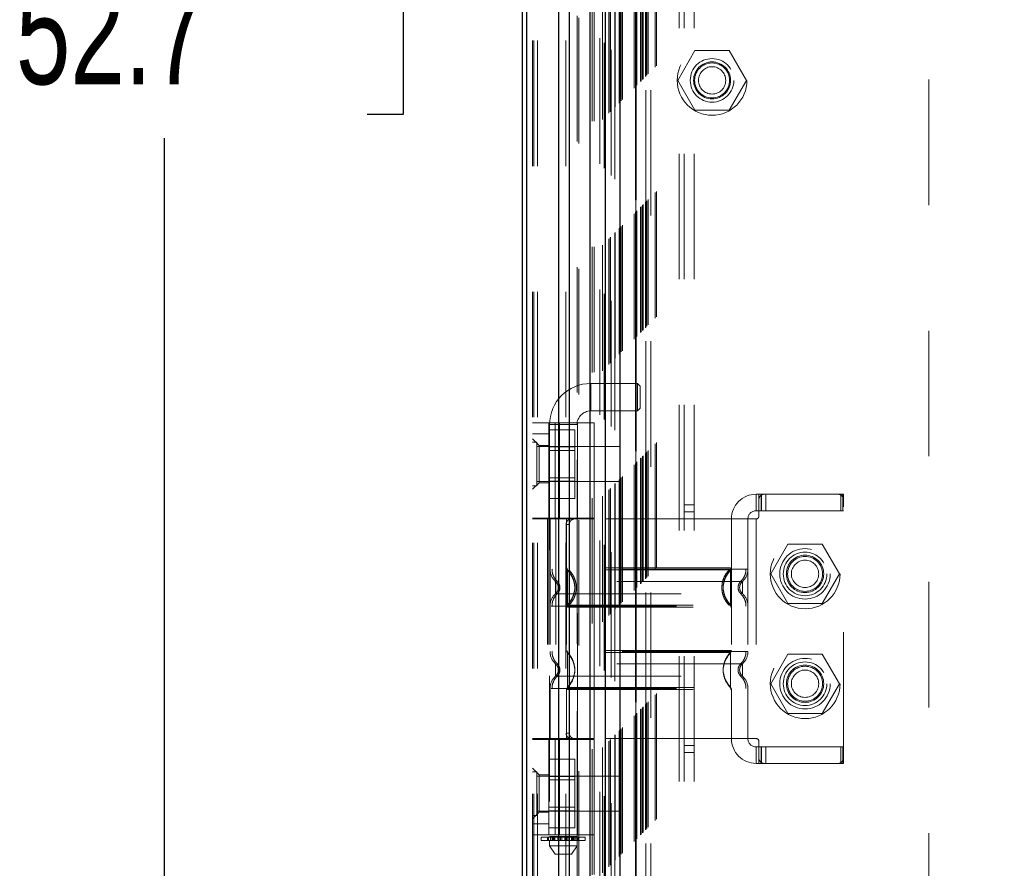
# Model space of a CAD drawing. Header units: inches. Extents: x 0.2 to 10.8, y 0.2 to 8.2.
# Tile 35 of 68: x 2.878 to 3.662, y 3.455 to 4.131. Entities that reach past the tile are written whole.
import ezdxf

# ---------------------------------------------------------------- set-up
doc = ezdxf.new("R2010")
doc.units = ezdxf.units.IN
doc.header["$MEASUREMENT"] = 0
doc.linetypes.add('HIDDEN', pattern=[0.075, 0.05, -0.025])
doc.layers.add('DIMENSIONS', color=140, linetype='Continuous')
doc.styles.add('SLDTEXTSTYLE0', font='TXT', dxfattribs={"width": 0.7})
doc.dimstyles.new('SLDDIMSTYLE0', dxfattribs={"dimtxt": 0.084961, "dimasz": 0.13, "dimexe": 0, "dimexo": 0.0625, "dimgap": 0.02124, "dimtad": 0, "dimtih": 1, "dimtoh": 1, "dimlfac": 9, "dimrnd": 1e-09, "dimzin": 12, "dimdsep": 46, "dimtxsty": 'SLDTEXTSTYLE0', "dimsah": 1, "dimcen": 0.09, "dimadec": 0, "dimazin": 3, "dimtfac": 1, "dimtofl": 0, "dimtmove": 0, "dimatfit": 3, "dimfxl": 0, "dimfrac": 2, "dimtolj": 1, "dimtzin": 12, "dimarcsym": 0})

# ---------------------------------------------------------------- blocks, each defined once
blk = doc.blocks.new('_D_1')
at = {"layer": 'DIMENSIONS'}
for p, q in [((3.61237, 4.85359), (2.86863, 4.85359)), ((2.99363, 4.85359), (2.99363, 4.34419)), ((2.83206, 4.19014), (2.80353, 4.19014)), ((2.80353, 4.19014), (2.80353, 4.05511)), ((3.1552, 4.19014), (3.18373, 4.19014)), ((3.18373, 4.19014), (3.18373, 4.05511)), ((2.80353, 4.05511), (2.83206, 4.05511)), ((3.18373, 4.05511), (3.1552, 4.05511)), ((2.99363, 3.31089), (2.99363, 4.03609)), ((3.61229, 3.31089), (2.86863, 3.31089))]:
    blk.add_line(p, q, dxfattribs=at)
for points in [[(2.99363, 4.85359), (2.97363, 4.72359), (3.01363, 4.72359)], [(2.99363, 3.31089), (3.01363, 3.44089), (2.97363, 3.44089)]]:
    blk.add_solid(points, dxfattribs=at)
at = {"layer": 'DIMENSIONS', "char_height": 0.083333, "attachment_point": 1, "style": 'SLDTEXTSTYLE0'}
for s, insert in [('13.88', (2.83206, 4.31659)), ('352.7', (2.83206, 4.16253))]:
    blk.add_mtext(s, dxfattribs=dict(at, insert=insert))

msp = doc.modelspace()

# ---------------------------------------------------------------- linework, layer by layer
at = {"color": 7, "linetype": 'HIDDEN', "lineweight": 18}
for p, q in [((3.290745, 3.013918), (3.290745, 5.557715)), ((3.286745, 3.013918), (3.286745, 5.163003)), ((3.287916, 3.013918), (3.287916, 5.162339)), ((3.290745, 3.013918), (3.290745, 5.161008)), ((3.313351, 3.013918), (3.313351, 5.150374)), ((3.316179, 3.013918), (3.316179, 5.150029)), ((3.322342, 5.133599), (3.322342, 3.030877)), ((3.323574, 3.032096), (3.323574, 5.132384)), ((3.334245, 3.049647), (3.334245, 5.114833)), ((3.335756, 3.049789), (3.335756, 5.114691)), ((3.340244, 5.115757), (3.340244, 3.048724)), ((3.342514, 3.051036), (3.342514, 5.113444)), ((3.343721, 5.112236), (3.343721, 3.052241)), ((3.347513, 3.056036), (3.347513, 5.108444)), ((3.348599, 3.057121), (3.348599, 5.107359)), ((3.348798, 3.057321), (3.348798, 5.107159)), ((3.349341, 5.106617), (3.349341, 3.057867)), ((3.352357, 5.103644), (3.352357, 3.060836)), ((3.352398, 3.060918), (3.352398, 5.103564)), ((3.352577, 3.061099), (3.352577, 5.103381)), ((3.355669, 3.064191), (3.355669, 5.100289)), ((3.355976, 3.06449), (3.355976, 5.099979)), ((3.356296, 5.099717), (3.356296, 3.064763)), ((3.357405, 3.065928), (3.357405, 5.098552)), ((3.358379, 3.066902), (3.358379, 5.097578)), ((3.367558, 3.076081), (3.367558, 5.0884)), ((3.368669, 3.077192), (3.368669, 5.087288)), ((3.36875, 5.087187), (3.36875, 3.077286)), ((3.368953, 5.086985), (3.368953, 3.077499)), ((3.369225, 5.086733), (3.369225, 3.077747)), ((3.369225, 3.077747), (3.369225, 5.086733)), ((3.36978, 3.078303), (3.36978, 5.086177)), ((3.369844, 3.078343), (3.369844, 5.086121)), ((3.372836, 3.081358), (3.372836, 5.083122)), ((3.372836, 3.081358), (3.372836, 5.083122)), ((3.373157, 3.08168), (3.373157, 5.082801)), ((3.374396, 3.082919), (3.374396, 5.081562)), ((3.37478, 3.083303), (3.37478, 5.081177)), ((3.376748, 3.08525), (3.376748, 5.079232)), ((3.376944, 3.08544), (3.376944, 5.079038)), ((3.377887, 3.086409), (3.377887, 5.078071)), ((3.378917, 3.08744), (3.378917, 5.07704)), ((3.384371, 3.092894), (3.384371, 5.071586)), ((3.385343, 3.093869), (3.385343, 5.070639)), ((3.403522, 3.123807), (3.403522, 5.040584)), ((3.403522, 3.123807), (3.403522, 5.040584)), ((3.407522, 3.123807), (3.407522, 5.040584)), ((3.415522, 3.123807), (3.415522, 5.040584)), ((3.369032, 3.174518), (3.369032, 4.989962)), ((3.377032, 3.174518), (3.377032, 4.989962)), ((3.381032, 3.174518), (3.381032, 4.989962)), ((3.381032, 3.174518), (3.381032, 4.989962)), ((3.602366, 3.382851), (3.602366, 4.781629)), ((3.416035, 4.105907), (3.402371, 4.08224)), ((3.443363, 4.105907), (3.416035, 4.105907)), ((3.457027, 4.08224), (3.443363, 4.105907)), ((3.402371, 4.08224), (3.416035, 4.058573)), ((3.443363, 4.058573), (3.457027, 4.08224)), ((3.416035, 4.058573), (3.443363, 4.058573)), ((3.333114, 3.818993), (3.333114, 3.840865)), ((3.370297, 3.840865), (3.333114, 3.840865)), ((3.370297, 3.840865), (3.370297, 3.818993)), ((3.372484, 3.838678), (3.370297, 3.840865)), ((3.372484, 3.838678), (3.372484, 3.82118)), ((3.333114, 3.818993), (3.370297, 3.818993)), ((3.370297, 3.818993), (3.372484, 3.82118)), ((3.286745, 3.809527), (3.335738, 3.809527)), ((3.299868, 3.73363), (3.299868, 3.809527)), ((3.299868, 3.804023), (3.320423, 3.804023)), ((3.300305, 3.808057), (3.322178, 3.808057)), ((3.300305, 3.808057), (3.300305, 3.479973)), ((3.304901, 3.73363), (3.304901, 3.809527)), ((3.308298, 3.809527), (3.308298, 3.73363)), ((3.320423, 3.790359), (3.320423, 3.804023)), ((3.322178, 3.479973), (3.322178, 3.808057)), ((3.322615, 3.73363), (3.322615, 3.809527)), ((3.335738, 3.73363), (3.335738, 3.809527)), ((3.286745, 3.800778), (3.299868, 3.800778)), ((3.291994, 3.791591), (3.286745, 3.796841)), ((3.290217, 3.794057), (3.286745, 3.794057)), ((3.290217, 3.759334), (3.290217, 3.794057)), ((3.356189, 3.790584), (3.290217, 3.790584)), ((3.291994, 3.791591), (3.291994, 3.776718)), ((3.299868, 3.791591), (3.291994, 3.791591)), ((3.299868, 3.790359), (3.320423, 3.790359)), ((3.320423, 3.787579), (3.299868, 3.787579)), ((3.320423, 3.763031), (3.320423, 3.790359)), ((3.356189, 3.762807), (3.356189, 3.790584)), ((3.291994, 3.776718), (3.291994, 3.761845)), ((3.290217, 3.762807), (3.356189, 3.762807)), ((3.299868, 3.765812), (3.320423, 3.765812)), ((3.299868, 3.763031), (3.320423, 3.763031)), ((3.320423, 3.749368), (3.320423, 3.763031)), ((3.286745, 3.756596), (3.291994, 3.761845)), ((3.286745, 3.759334), (3.290217, 3.759334)), ((3.291994, 3.761845), (3.299868, 3.761845)), ((3.299868, 3.749368), (3.320423, 3.749368)), ((3.464785, 3.752659), (3.464785, 3.739535)), ((3.464785, 3.752659), (3.466972, 3.752659)), ((3.466972, 3.748284), (3.466972, 3.752659)), ((3.466972, 3.752659), (3.469159, 3.752659)), ((3.466972, 3.748284), (3.466972, 3.735161)), ((3.468664, 3.739535), (3.468664, 3.752659)), ((3.469159, 3.739535), (3.469159, 3.752659)), ((3.471347, 3.752659), (3.469159, 3.752659)), ((3.529964, 3.752659), (3.471347, 3.752659)), ((3.472563, 3.739535), (3.472563, 3.752659)), ((3.532151, 3.752659), (3.529964, 3.752659)), ((3.532151, 3.739535), (3.532151, 3.752659)), ((3.532151, 3.752659), (3.534339, 3.752659)), ((3.533863, 3.739535), (3.533863, 3.752659)), ((3.534339, 3.748284), (3.534339, 3.752659)), ((3.534339, 3.542685), (3.534339, 3.748284)), ((3.415522, 3.744084), (3.407522, 3.744084)), ((3.466972, 3.739535), (3.464785, 3.739535)), ((3.469159, 3.739535), (3.466972, 3.739535)), ((3.532151, 3.739535), (3.469159, 3.739535)), ((3.534339, 3.739535), (3.532151, 3.739535)), ((3.335738, 3.73363), (3.286745, 3.73363)), ((3.335738, 3.732974), (3.286745, 3.732974)), ((3.298622, 3.732974), (3.298622, 3.557996)), ((3.299868, 3.73363), (3.299868, 3.732974)), ((3.299868, 3.732974), (3.299868, 3.557996)), ((3.300743, 3.732974), (3.300743, 3.557996)), ((3.300743, 3.732974), (3.300743, 3.692965)), ((3.305382, 3.732974), (3.305382, 3.557996)), ((3.313866, 3.732974), (3.313866, 3.557996)), ((3.313866, 3.732974), (3.313866, 3.693912)), ((3.322615, 3.557996), (3.322615, 3.732974)), ((3.4451, 3.732974), (3.335738, 3.732974)), ((3.335738, 3.557996), (3.335738, 3.732974)), ((3.407522, 3.738529), (3.415522, 3.738529)), ((3.464785, 3.732974), (3.4451, 3.732974)), ((3.4451, 3.732974), (3.4451, 3.557996)), ((3.4451, 3.732974), (3.4451, 3.693912)), ((3.458223, 3.732974), (3.458223, 3.557996)), ((3.458223, 3.732974), (3.458223, 3.692965)), ((3.464785, 3.732974), (3.464785, 3.557996)), ((3.464785, 3.732974), (3.464785, 3.557996)), ((3.313476, 3.728599), (3.313476, 3.56237)), ((3.316053, 3.728599), (3.313476, 3.728599)), ((3.316053, 3.728599), (3.316053, 3.56237)), ((3.490054, 3.712851), (3.47639, 3.689184)), ((3.517381, 3.712851), (3.490054, 3.712851)), ((3.531045, 3.689184), (3.517381, 3.712851)), ((3.315645, 3.690684), (3.314521, 3.692352)), ((3.47639, 3.689184), (3.490054, 3.665518)), ((3.517381, 3.665518), (3.531045, 3.689184)), ((3.307303, 3.678293), (3.307184, 3.679383)), ((3.307184, 3.677203), (3.307303, 3.678293)), ((3.307305, 3.678293), (3.307188, 3.679365)), ((3.307188, 3.677221), (3.307305, 3.678293)), ((3.451778, 3.679365), (3.451661, 3.678293)), ((3.451661, 3.678293), (3.451778, 3.677221)), ((3.301508, 3.663621), (3.458223, 3.663621)), ((3.314521, 3.664234), (3.315645, 3.665902)), ((3.490054, 3.665518), (3.517381, 3.665518)), ((3.314521, 3.626735), (3.315643, 3.62507)), ((3.444445, 3.626735), (3.443321, 3.625068)), ((3.490054, 3.625407), (3.47639, 3.60174)), ((3.517381, 3.625407), (3.490054, 3.625407)), ((3.531045, 3.60174), (3.517381, 3.625407)), ((3.307305, 3.612676), (3.307188, 3.613748)), ((3.451778, 3.613748), (3.451661, 3.612676)), ((3.451782, 3.613766), (3.451663, 3.612676)), ((3.307188, 3.611604), (3.307305, 3.612676)), ((3.451661, 3.612676), (3.451778, 3.611604)), ((3.451663, 3.612676), (3.451782, 3.611587)), ((3.315643, 3.600283), (3.314521, 3.598618)), ((3.443321, 3.600285), (3.444445, 3.598618)), ((3.47639, 3.60174), (3.490054, 3.578073)), ((3.517381, 3.578073), (3.531045, 3.60174)), ((3.300743, 3.598004), (3.300743, 3.557996)), ((3.313866, 3.597057), (3.313866, 3.557996)), ((3.4451, 3.597057), (3.4451, 3.557996)), ((3.458223, 3.598004), (3.458223, 3.557996)), ((3.490054, 3.578073), (3.517381, 3.578073)), ((3.313476, 3.56237), (3.316053, 3.56237)), ((3.335738, 3.557996), (3.286745, 3.557996)), ((3.286745, 3.557339), (3.335738, 3.557339)), ((3.299868, 3.557996), (3.299868, 3.557339)), ((3.299868, 3.481443), (3.299868, 3.557339)), ((3.304901, 3.481443), (3.304901, 3.557339)), ((3.308298, 3.557339), (3.308298, 3.481443)), ((3.322615, 3.481443), (3.322615, 3.557339)), ((3.4451, 3.557996), (3.335738, 3.557996)), ((3.335738, 3.481443), (3.335738, 3.557339)), ((3.407522, 3.552418), (3.415522, 3.552418)), ((3.464785, 3.557996), (3.4451, 3.557996)), ((3.464785, 3.551434), (3.464785, 3.53831)), ((3.464785, 3.551434), (3.466972, 3.551434)), ((3.466972, 3.555808), (3.466972, 3.542685)), ((3.466972, 3.551434), (3.469159, 3.551434)), ((3.468664, 3.53831), (3.468664, 3.551434)), ((3.469159, 3.53831), (3.469159, 3.551434)), ((3.532151, 3.551434), (3.469159, 3.551434)), ((3.472563, 3.53831), (3.472563, 3.551434)), ((3.532151, 3.53831), (3.532151, 3.551434)), ((3.532151, 3.551434), (3.534339, 3.551434)), ((3.533863, 3.53831), (3.533863, 3.551434)), ((3.407522, 3.546862), (3.415522, 3.546862)), ((3.299868, 3.541579), (3.320423, 3.541579)), ((3.320423, 3.527915), (3.320423, 3.541579)), ((3.466972, 3.53831), (3.464785, 3.53831)), ((3.466972, 3.53831), (3.466972, 3.542685)), ((3.469159, 3.53831), (3.466972, 3.53831)), ((3.471347, 3.53831), (3.469159, 3.53831)), ((3.471347, 3.53831), (3.529964, 3.53831)), ((3.532151, 3.53831), (3.529964, 3.53831)), ((3.534339, 3.53831), (3.532151, 3.53831)), ((3.534339, 3.53831), (3.534339, 3.542685)), ((3.291994, 3.529124), (3.286745, 3.534373)), ((3.290217, 3.531612), (3.286745, 3.531612)), ((3.290217, 3.49689), (3.290217, 3.531612)), ((3.356189, 3.52814), (3.290217, 3.52814)), ((3.291994, 3.529124), (3.291994, 3.514251)), ((3.299868, 3.529124), (3.291994, 3.529124)), ((3.299868, 3.527915), (3.320423, 3.527915)), ((3.320423, 3.500587), (3.320423, 3.527915)), ((3.356189, 3.500362), (3.356189, 3.52814)), ((3.320423, 3.525134), (3.299868, 3.525134)), ((3.291994, 3.514251), (3.291994, 3.499378)), ((3.286745, 3.494129), (3.291994, 3.499378)), ((3.286745, 3.49689), (3.290217, 3.49689)), ((3.290217, 3.500362), (3.356189, 3.500362)), ((3.291994, 3.499378), (3.299868, 3.499378)), ((3.299868, 3.503368), (3.320423, 3.503368)), ((3.299868, 3.500587), (3.320423, 3.500587)), ((3.320423, 3.486923), (3.320423, 3.500587)), ((3.299868, 3.490191), (3.286745, 3.490191)), ((3.335738, 3.481443), (3.286745, 3.481443)), ((3.299868, 3.486923), (3.320423, 3.486923)), ((3.293744, 3.479535), (3.30114, 3.479535)), ((3.293744, 3.479535), (3.293744, 3.476911)), ((3.30114, 3.476911), (3.293744, 3.476911)), ((3.298792, 3.479535), (3.298792, 3.476911)), ((3.29884, 3.476911), (3.29884, 3.479535)), ((3.299441, 3.479535), (3.299441, 3.476911)), ((3.322178, 3.479973), (3.300305, 3.479973)), ((3.300305, 3.476911), (3.300305, 3.472536)), ((3.30114, 3.479535), (3.30114, 3.476911)), ((3.30114, 3.479535), (3.302499, 3.479535)), ((3.302499, 3.476911), (3.30114, 3.476911)), ((3.302499, 3.476911), (3.302499, 3.479535)), ((3.302499, 3.479535), (3.304606, 3.479535)), ((3.30378, 3.476911), (3.302499, 3.476911)), ((3.303045, 3.476911), (3.303045, 3.479535)), ((3.303586, 3.479973), (3.303586, 3.476911)), ((3.303586, 3.479535), (3.303586, 3.476911)), ((3.303683, 3.479535), (3.303683, 3.476911)), ((3.303694, 3.476911), (3.303694, 3.479535)), ((3.30378, 3.476911), (3.318703, 3.476911)), ((3.304521, 3.476911), (3.304521, 3.479535)), ((3.304606, 3.479535), (3.304606, 3.476911)), ((3.304606, 3.479535), (3.304627, 3.479535)), ((3.304606, 3.479535), (3.306948, 3.479535)), ((3.304627, 3.476911), (3.304627, 3.479535)), ((3.306948, 3.479535), (3.306948, 3.476911)), ((3.306948, 3.479535), (3.308079, 3.479535)), ((3.308079, 3.476911), (3.308079, 3.479535)), ((3.308079, 3.479535), (3.309045, 3.479535)), ((3.309045, 3.479535), (3.309045, 3.476911)), ((3.309045, 3.479535), (3.310029, 3.479535)), ((3.310029, 3.476911), (3.310029, 3.479535)), ((3.310029, 3.479535), (3.312454, 3.479535)), ((3.312454, 3.479535), (3.312454, 3.476911)), ((3.312454, 3.479535), (3.313438, 3.479535)), ((3.313438, 3.476911), (3.313438, 3.479535)), ((3.313438, 3.479535), (3.314404, 3.479535)), ((3.314404, 3.479535), (3.314404, 3.476911)), ((3.314404, 3.479535), (3.315535, 3.479535)), ((3.315535, 3.476911), (3.315535, 3.479535)), ((3.315535, 3.479535), (3.317856, 3.479535)), ((3.317856, 3.479535), (3.317877, 3.479535)), ((3.317856, 3.479535), (3.317856, 3.476911)), ((3.317877, 3.476911), (3.317877, 3.479535)), ((3.317877, 3.479535), (3.319984, 3.479535)), ((3.317963, 3.479535), (3.317963, 3.476911)), ((3.319984, 3.476911), (3.318703, 3.476911)), ((3.318789, 3.479535), (3.318789, 3.476911)), ((3.3188, 3.476911), (3.3188, 3.479535)), ((3.318897, 3.476911), (3.318897, 3.479973)), ((3.318897, 3.476911), (3.318897, 3.479535)), ((3.319438, 3.479535), (3.319438, 3.476911)), ((3.319984, 3.479535), (3.319984, 3.476911)), ((3.319984, 3.479535), (3.321343, 3.479535)), ((3.321343, 3.476911), (3.319984, 3.476911)), ((3.321343, 3.476911), (3.321343, 3.479535)), ((3.321343, 3.479535), (3.328739, 3.479535)), ((3.328739, 3.476911), (3.321343, 3.476911)), ((3.322178, 3.472536), (3.322178, 3.476911)), ((3.323042, 3.476911), (3.323042, 3.479535)), ((3.323643, 3.479535), (3.323643, 3.476911)), ((3.323691, 3.476911), (3.323691, 3.479535)), ((3.328739, 3.476911), (3.328739, 3.479535)), ((3.300305, 3.472536), (3.322178, 3.472536)), ((3.300305, 3.472536), (3.30468, 3.465975)), ((3.30468, 3.465975), (3.317803, 3.465975)), ((3.317803, 3.465975), (3.322178, 3.472536))]:
    msp.add_line(p, q, dxfattribs=at)
at = {"color": 7, "linetype": 'Continuous', "lineweight": 25}
for p, q in [((3.278745, 3.013918), (3.278745, 5.163912)), ((3.282259, 3.013918), (3.282259, 5.162339)), ((3.307694, 3.013918), (3.307694, 5.150374)), ((3.316179, 3.013918), (3.316179, 5.150029)), ((3.332366, 5.115757), (3.332366, 3.048724)), ((3.344478, 5.103644), (3.344478, 3.060836)), ((3.356296, 5.099717), (3.356296, 3.064763))]:
    msp.add_line(p, q, dxfattribs=at)
at = {"color": 7, "linetype": 'HIDDEN', "lineweight": 18}
for centre, radius in [((3.429699, 4.08224), 0.027778), ((3.429699, 4.08224), 0.017361), ((3.429699, 4.08224), 0.014722), ((3.429699, 4.08224), 0.013889), ((3.429699, 4.08224), 0.010883), ((3.50381, 3.689184), 0.027778), ((3.503717, 3.689229), 0.020122), ((3.503717, 3.689184), 0.017361), ((3.503717, 3.689229), 0.014873), ((3.503717, 3.689184), 0.013889), ((3.503717, 3.689184), 0.010883), ((3.50381, 3.60174), 0.027778), ((3.503717, 3.60174), 0.020122), ((3.503717, 3.60174), 0.017361), ((3.503717, 3.60174), 0.014873), ((3.503717, 3.60174), 0.013889), ((3.503717, 3.60174), 0.010883)]:
    msp.add_circle(centre, radius, dxfattribs=at)
for centre, radius, start, end in [((3.333114, 3.808057), 0.032808, 90, 180), ((3.333114, 3.808057), 0.010936, 90, 180), ((3.464785, 3.732974), 0.019685, 90, 180), ((3.471347, 3.748284), 0.004374, 90, 180), ((3.529964, 3.748284), 0.004374, 0, 90), ((3.464785, 3.732974), 0.006562, 90, 180), ((3.464785, 3.735161), 0.002187, 270, 0), ((3.313866, 3.692965), 0.013123, 180, 228.236602), ((3.316053, 3.693912), 0.002187, 180, 225.523728), ((3.442913, 3.693912), 0.002187, 314.476272, 360), ((3.4451, 3.692965), 0.013123, 311.763398, 0), ((3.313866, 3.663621), 0.013123, 131.763398, 180), ((3.4451, 3.663621), 0.013123, 0, 48.236602), ((3.316053, 3.662674), 0.002187, 134.476272, 180), ((3.442913, 3.662674), 0.002187, 0, 45.523727), ((3.313866, 3.627348), 0.013123, 180, 228.236602), ((3.316053, 3.628295), 0.002187, 180, 225.523728), ((3.442913, 3.628295), 0.002187, 314.476272, 360), ((3.4451, 3.627348), 0.013123, 311.763398, 0), ((3.313866, 3.598004), 0.013123, 131.763398, 180), ((3.4451, 3.598004), 0.013123, 0, 48.236602), ((3.316053, 3.597057), 0.002187, 134.476272, 180), ((3.442913, 3.597057), 0.002187, 0, 45.523727), ((3.464785, 3.557996), 0.019685, 180, 270), ((3.464785, 3.557996), 0.006562, 180, 270), ((3.464785, 3.555808), 0.002187, 0, 90), ((3.471347, 3.542685), 0.004374, 180, 270), ((3.529964, 3.542685), 0.004374, 270, 0)]:
    msp.add_arc(centre, radius, start, end, dxfattribs=at)
for points, knots in [([(3.317593, 3.732974), (3.317106, 3.732974), (3.316601, 3.732873), (3.31562, 3.732453), (3.315151, 3.732134), (3.314359, 3.731328), (3.314033, 3.730836), (3.313593, 3.729768), (3.313476, 3.729186), (3.313476, 3.728599)], [0, 0, 0, 0, 0.25, 0.25, 0.5, 0.5, 0.75, 0.75, 1, 1, 1, 1]), ([(3.316053, 3.728599), (3.316053, 3.729179), (3.316166, 3.729748), (3.316597, 3.730809), (3.316916, 3.731295), (3.317702, 3.732102), (3.318175, 3.732427), (3.319183, 3.73286), (3.319727, 3.732974), (3.320265, 3.732974)], [0, 0, 0, 0, 0.25, 0.25, 0.5, 0.5, 0.75, 0.75, 1, 1, 1, 1]), ([(3.458223, 3.692965), (3.45793, 3.692965), (3.457344, 3.692965), (3.452662, 3.692965), (3.445385, 3.692965), (3.435517, 3.692965), (3.423511, 3.692965), (3.40981, 3.692965), (3.394943, 3.692965), (3.379483, 3.692965), (3.364022, 3.692965), (3.349157, 3.692965), (3.335453, 3.692965), (3.323454, 3.692965), (3.313564, 3.692965), (3.306367, 3.692965), (3.302226, 3.692965), (3.301687, 3.692965), (3.301508, 3.692965)], [0, 0, 0, 0, 0.0645411, 0.1290823, 0.1936234, 0.2581646, 0.3227057, 0.3872469, 0.451788, 0.5163292, 0.5808703, 0.6454115, 0.7099526, 0.7744938, 0.8390349, 0.9035761, 0.9681172, 1, 1, 1, 1]), ([(3.302263, 3.692965), (3.302318, 3.692048), (3.302429, 3.690195), (3.303321, 3.687535), (3.304685, 3.685093), (3.305972, 3.683782), (3.306608, 3.683133)], [0, 0, 0, 0, 0.2473385, 0.5001343, 0.7528702, 1, 1, 1, 1]), ([(3.314183, 3.693922), (3.31419, 3.693777), (3.314205, 3.693484), (3.314342, 3.693062), (3.314546, 3.692667), (3.314744, 3.692451), (3.314842, 3.692344)], [0, 0, 0, 0, 0.247522, 0.4999967, 0.7524731, 1, 1, 1, 1]), ([(3.444445, 3.692352), (3.444455, 3.692352), (3.44275, 3.692352), (3.436248, 3.692352), (3.431432, 3.692352), (3.419402, 3.692352), (3.412197, 3.692352), (3.396488, 3.692352), (3.387986, 3.692352), (3.370981, 3.692352), (3.362478, 3.692352), (3.34677, 3.692352), (3.339563, 3.692352), (3.327535, 3.692352), (3.322718, 3.692352), (3.316216, 3.692352), (3.314508, 3.692352), (3.314522, 3.692352)], [0, 0, 0, 0, 0.125, 0.125, 0.25, 0.25, 0.375, 0.375, 0.5, 0.5, 0.625, 0.625, 0.75, 0.75, 0.875, 0.875, 1, 1, 1, 1]), ([(3.314521, 3.692352), (3.314521, 3.692389), (3.314521, 3.690056), (3.314521, 3.683812), (3.314521, 3.678293), (3.314521, 3.672773), (3.314521, 3.66653), (3.314521, 3.664197), (3.314521, 3.664234)], [6.2831853, 6.2831853, 6.2831853, 6.2831853, 7.0685835, 7.4612826, 7.8539816, 8.2466807, 8.6393798, 9.424778, 9.424778, 9.424778, 9.424778]), ([(3.444334, 3.693912), (3.444209, 3.693912), (3.443767, 3.693912), (3.440397, 3.693912), (3.434419, 3.693912), (3.426173, 3.693912), (3.416175, 3.693912), (3.404755, 3.693912), (3.392367, 3.693912), (3.379483, 3.693912), (3.366599, 3.693912), (3.354211, 3.693912), (3.342791, 3.693912), (3.332793, 3.693912), (3.324546, 3.693912), (3.318569, 3.693912), (3.315199, 3.693912), (3.314757, 3.693912), (3.314632, 3.693912)], [0, 0, 0, 0, 0.0265657, 0.0941992, 0.1618326, 0.2294661, 0.2970996, 0.3647331, 0.4323665, 0.5, 0.5676335, 0.635267, 0.7029004, 0.7705339, 0.8381674, 0.9058009, 0.9734343, 1, 1, 1, 1]), ([(3.315661, 3.692483), (3.316543, 3.691512), (3.318308, 3.689572), (3.320141, 3.68604), (3.32131, 3.682252), (3.321712, 3.678293), (3.32131, 3.674334), (3.320141, 3.670546), (3.318308, 3.667014), (3.316543, 3.665074), (3.315661, 3.664103)], [0, 0, 0, 0, 0.12508578, 0.25012636, 0.37515546, 0.5, 0.62484454, 0.74987364, 0.87491422, 1, 1, 1, 1]), ([(3.443445, 3.664103), (3.442561, 3.665074), (3.440792, 3.667014), (3.438956, 3.670546), (3.437784, 3.674334), (3.437381, 3.678293), (3.437784, 3.682252), (3.438956, 3.68604), (3.440792, 3.689572), (3.442561, 3.691512), (3.443445, 3.692483)], [0, 0, 0, 0, 0.12508567, 0.25012622, 0.37515537, 0.5, 0.62484463, 0.74987378, 0.87491433, 1, 1, 1, 1]), ([(3.444445, 3.664234), (3.440692, 3.667876), (3.436399, 3.678293), (3.440692, 3.68871), (3.444445, 3.692352)], [0.02713175, 0.02713175, 0.02713175, 0.02713175, 0.5, 0.97286829, 0.97286829, 0.97286829, 0.97286829]), ([(3.444124, 3.692344), (3.444222, 3.692451), (3.44442, 3.692667), (3.444624, 3.693062), (3.444761, 3.693484), (3.444776, 3.693777), (3.444783, 3.693922)], [0, 0, 0, 0, 0.2475269, 0.5000033, 0.752478, 1, 1, 1, 1]), ([(3.444445, 3.664234), (3.444445, 3.664197), (3.444445, 3.66653), (3.444445, 3.672773), (3.444445, 3.678293), (3.444445, 3.683812), (3.444445, 3.690056), (3.444445, 3.692389), (3.444445, 3.692352)], [3.1415927, 3.1415927, 3.1415927, 3.1415927, 3.9269908, 4.3196899, 4.712389, 5.1050881, 5.4977871, 6.2831853, 6.2831853, 6.2831853, 6.2831853]), ([(3.452358, 3.683133), (3.452994, 3.683782), (3.454281, 3.685093), (3.455645, 3.687535), (3.456537, 3.690195), (3.456648, 3.692048), (3.456703, 3.692965)], [0, 0, 0, 0, 0.2471298, 0.4998657, 0.7526615, 1, 1, 1, 1]), ([(3.320325, 3.680261), (3.32002, 3.681869), (3.319504, 3.68458), (3.317668, 3.687833), (3.316051, 3.690259), (3.315054, 3.691444), (3.314521, 3.692079)], [0, 0, 0, 0, 0.3903268, 0.6579933, 0.8169695, 1, 1, 1, 1]), ([(3.319024, 3.671448), (3.319723, 3.67373), (3.321121, 3.678293), (3.319723, 3.682856), (3.319024, 3.685138)], [0, 0, 0, 0, 0.5, 1, 1, 1, 1]), ([(3.444445, 3.692079), (3.443912, 3.691444), (3.442915, 3.690259), (3.441298, 3.687833), (3.439462, 3.68458), (3.438946, 3.681869), (3.438641, 3.680261)], [0, 0, 0, 0, 0.1830305, 0.3420067, 0.6096732, 1, 1, 1, 1]), ([(3.453842, 3.683175), (3.453854, 3.683175), (3.449483, 3.683175), (3.43258, 3.683175), (3.40903, 3.683175), (3.379483, 3.683175), (3.349936, 3.683175), (3.326386, 3.683175), (3.309483, 3.683175), (3.305112, 3.683175), (3.305124, 3.683175)], [4.7124141, 4.7124141, 4.7124141, 4.7124141, 5.1572161, 5.4883922, 5.8858034, 6.2832146, 6.6806259, 7.0780371, 7.4092131, 7.8540152, 7.8540152, 7.8540152, 7.8540152]), ([(3.306579, 3.68122), (3.306414, 3.681541), (3.306037, 3.682272), (3.305452, 3.682851), (3.305124, 3.683175)], [0, 0, 0, 0, 0.4403802, 1, 1, 1, 1]), ([(3.305125, 3.683176), (3.305125, 3.683176), (3.305125, 3.683049), (3.305125, 3.68256), (3.305125, 3.682198), (3.305125, 3.681294), (3.305125, 3.680752), (3.305125, 3.679571), (3.305125, 3.678932), (3.305125, 3.677654), (3.305125, 3.677015), (3.305125, 3.675834), (3.305125, 3.675292), (3.305125, 3.674388), (3.305125, 3.674026), (3.305125, 3.673537), (3.305125, 3.67341), (3.305125, 3.67341)], [0, 0, 0, 0, 0.125, 0.125, 0.25, 0.25, 0.375, 0.375, 0.5, 0.5, 0.625, 0.625, 0.75, 0.75, 0.875, 0.875, 1, 1, 1, 1]), ([(3.306876, 3.680512), (3.306829, 3.680664), (3.30665, 3.681254), (3.306081, 3.68219), (3.305444, 3.682847), (3.305125, 3.683176)], [0, 0, 0, 0, 0.1474872, 0.574212, 1, 1, 1, 1]), ([(3.307267, 3.678979), (3.307202, 3.679377), (3.30707, 3.680178), (3.306602, 3.681253), (3.305969, 3.682178), (3.305408, 3.682588), (3.305125, 3.682795)], [0, 0, 0, 0, 0.2435771, 0.490859, 0.7427282, 1, 1, 1, 1]), ([(3.305125, 3.673791), (3.305408, 3.673998), (3.305969, 3.674408), (3.306602, 3.675333), (3.30707, 3.676408), (3.307202, 3.677209), (3.307267, 3.677607)], [0, 0, 0, 0, 0.2572718, 0.509141, 0.7564229, 1, 1, 1, 1]), ([(3.30639, 3.683219), (3.306713, 3.682891), (3.30736, 3.682234), (3.308039, 3.68101), (3.308476, 3.679686), (3.308629, 3.678293), (3.308476, 3.6769), (3.308039, 3.675576), (3.30736, 3.674352), (3.306713, 3.673695), (3.30639, 3.673367)], [0, 0, 0, 0, 0.1248323, 0.249939, 0.3751056, 0.5, 0.6248944, 0.750061, 0.8751677, 1, 1, 1, 1]), ([(3.452576, 3.673367), (3.452253, 3.673695), (3.451606, 3.674352), (3.450927, 3.675576), (3.45049, 3.6769), (3.450337, 3.678293), (3.45049, 3.679686), (3.450927, 3.68101), (3.451606, 3.682234), (3.452253, 3.682891), (3.452576, 3.683219)], [0, 0, 0, 0, 0.1248323, 0.249939, 0.3751056, 0.5, 0.6248944, 0.750061, 0.8751677, 1, 1, 1, 1]), ([(3.453841, 3.682795), (3.453558, 3.682588), (3.452997, 3.682178), (3.452364, 3.681253), (3.451896, 3.680178), (3.451764, 3.679377), (3.451699, 3.678979)], [0, 0, 0, 0, 0.2572718, 0.509141, 0.7564229, 1, 1, 1, 1]), ([(3.451699, 3.677607), (3.451764, 3.677209), (3.451896, 3.676408), (3.452364, 3.675333), (3.452997, 3.674408), (3.453558, 3.673998), (3.453841, 3.673791)], [0, 0, 0, 0, 0.2435771, 0.490859, 0.7427282, 1, 1, 1, 1]), ([(3.453841, 3.683176), (3.453522, 3.682847), (3.452885, 3.68219), (3.452316, 3.681254), (3.452137, 3.680664), (3.45209, 3.680512)], [0, 0, 0, 0, 0.425788, 0.8525128, 1, 1, 1, 1]), ([(3.453841, 3.67341), (3.453841, 3.67341), (3.453841, 3.673537), (3.453841, 3.674026), (3.453841, 3.674388), (3.453841, 3.675292), (3.453841, 3.675834), (3.453841, 3.677015), (3.453841, 3.677654), (3.453841, 3.678932), (3.453841, 3.679571), (3.453841, 3.680752), (3.453841, 3.681294), (3.453841, 3.682198), (3.453841, 3.68256), (3.453841, 3.683049), (3.453841, 3.683176), (3.453841, 3.683176)], [0, 0, 0, 0, 0.125, 0.125, 0.25, 0.25, 0.375, 0.375, 0.5, 0.5, 0.625, 0.625, 0.75, 0.75, 0.875, 0.875, 1, 1, 1, 1]), ([(3.306608, 3.673453), (3.305972, 3.672804), (3.304685, 3.671493), (3.303321, 3.669051), (3.302429, 3.666391), (3.302318, 3.664538), (3.302263, 3.663621)], [0, 0, 0, 0, 0.2471298, 0.4998657, 0.7526615, 1, 1, 1, 1]), ([(3.305124, 3.673411), (3.305112, 3.673411), (3.309483, 3.673411), (3.326386, 3.673411), (3.349936, 3.673411), (3.379483, 3.673411), (3.40903, 3.673411), (3.43258, 3.673411), (3.449483, 3.673411), (3.453854, 3.673411), (3.453842, 3.673411)], [4.7123641, 4.7123641, 4.7123641, 4.7123641, 5.1571661, 5.4883421, 5.8857534, 6.2831646, 6.6805758, 7.0779871, 7.4091631, 7.853965, 7.853965, 7.853965, 7.853965]), ([(3.305124, 3.673411), (3.305452, 3.673735), (3.306037, 3.674314), (3.306414, 3.675045), (3.306579, 3.675366)], [0, 0, 0, 0, 0.5596198, 1, 1, 1, 1]), ([(3.305125, 3.67341), (3.305444, 3.673738), (3.306081, 3.674396), (3.30665, 3.675332), (3.306829, 3.675922), (3.306876, 3.676074)], [0, 0, 0, 0, 0.425788, 0.8525128, 1, 1, 1, 1]), ([(3.314521, 3.664507), (3.315054, 3.665142), (3.316051, 3.666327), (3.317668, 3.668753), (3.319504, 3.672006), (3.32002, 3.674717), (3.320325, 3.676325)], [0, 0, 0, 0, 0.1830305, 0.3420067, 0.6096732, 1, 1, 1, 1]), ([(3.438641, 3.676325), (3.438946, 3.674717), (3.439462, 3.672006), (3.441298, 3.668753), (3.442915, 3.666327), (3.443912, 3.665142), (3.444445, 3.664507)], [0, 0, 0, 0, 0.3903268, 0.6579933, 0.8169695, 1, 1, 1, 1]), ([(3.45209, 3.676074), (3.452137, 3.675922), (3.452316, 3.675332), (3.452885, 3.674396), (3.453522, 3.673738), (3.453841, 3.67341)], [0, 0, 0, 0, 0.1474872, 0.574212, 1, 1, 1, 1]), ([(3.456703, 3.663621), (3.456648, 3.664538), (3.456537, 3.666391), (3.455645, 3.669051), (3.454281, 3.671493), (3.452994, 3.672804), (3.452358, 3.673453)], [0, 0, 0, 0, 0.2473385, 0.5001343, 0.7528702, 1, 1, 1, 1]), ([(3.314842, 3.664241), (3.314744, 3.664135), (3.314546, 3.663919), (3.314342, 3.663524), (3.314205, 3.663102), (3.31419, 3.662809), (3.314183, 3.662664)], [0, 0, 0, 0, 0.2475269, 0.5000034, 0.752478, 1, 1, 1, 1]), ([(3.314522, 3.664234), (3.314508, 3.664234), (3.316216, 3.664234), (3.322718, 3.664234), (3.327535, 3.664234), (3.339563, 3.664234), (3.34677, 3.664234), (3.362478, 3.664234), (3.370981, 3.664234), (3.387986, 3.664234), (3.396488, 3.664234), (3.412197, 3.664234), (3.419402, 3.664234), (3.431432, 3.664234), (3.436248, 3.664234), (3.44275, 3.664234), (3.444455, 3.664234), (3.444445, 3.664234)], [0, 0, 0, 0, 0.125, 0.125, 0.25, 0.25, 0.375, 0.375, 0.5, 0.5, 0.625, 0.625, 0.75, 0.75, 0.875, 0.875, 1, 1, 1, 1]), ([(3.314632, 3.662674), (3.314757, 3.662674), (3.315199, 3.662674), (3.318569, 3.662674), (3.324546, 3.662674), (3.332793, 3.662674), (3.342791, 3.662674), (3.354211, 3.662674), (3.366599, 3.662674), (3.379483, 3.662674), (3.392367, 3.662674), (3.404755, 3.662674), (3.416175, 3.662674), (3.426173, 3.662674), (3.434419, 3.662674), (3.440397, 3.662674), (3.443767, 3.662674), (3.444209, 3.662674), (3.444334, 3.662674)], [0, 0, 0, 0, 0.0265657, 0.0941991, 0.1618326, 0.2294661, 0.2970996, 0.364733, 0.4323665, 0.5, 0.5676335, 0.6352669, 0.7029004, 0.7705339, 0.8381674, 0.9058008, 0.9734343, 1, 1, 1, 1]), ([(3.444783, 3.662664), (3.444776, 3.662809), (3.444761, 3.663102), (3.444624, 3.663524), (3.44442, 3.663919), (3.444222, 3.664135), (3.444124, 3.664241)], [0, 0, 0, 0, 0.247522, 0.4999966, 0.7524731, 1, 1, 1, 1]), ([(3.458223, 3.627348), (3.45793, 3.627348), (3.457344, 3.627348), (3.452662, 3.627348), (3.445385, 3.627348), (3.435517, 3.627348), (3.423511, 3.627348), (3.40981, 3.627348), (3.394943, 3.627348), (3.379483, 3.627348), (3.364022, 3.627348), (3.349157, 3.627348), (3.335453, 3.627348), (3.323454, 3.627348), (3.313564, 3.627348), (3.306367, 3.627348), (3.302226, 3.627348), (3.301687, 3.627348), (3.301508, 3.627348)], [0, 0, 0, 0, 0.0645411, 0.1290823, 0.1936234, 0.2581646, 0.3227057, 0.3872469, 0.451788, 0.5163292, 0.5808703, 0.6454115, 0.7099526, 0.7744938, 0.8390349, 0.9035761, 0.9681172, 1, 1, 1, 1]), ([(3.302263, 3.627348), (3.302318, 3.626432), (3.302429, 3.624578), (3.303321, 3.621918), (3.304685, 3.619476), (3.305972, 3.618165), (3.306608, 3.617516)], [0, 0, 0, 0, 0.2473385, 0.5001343, 0.7528702, 1, 1, 1, 1]), ([(3.314183, 3.628306), (3.31419, 3.62816), (3.314205, 3.627867), (3.314342, 3.627445), (3.314545, 3.62705), (3.314744, 3.626835), (3.314842, 3.626728)], [0, 0, 0, 0, 0.2475219, 0.4999966, 0.752473, 1, 1, 1, 1]), ([(3.314521, 3.626735), (3.314521, 3.626772), (3.314521, 3.624439), (3.314521, 3.618196), (3.314521, 3.612676), (3.314521, 3.607157), (3.314521, 3.600913), (3.314521, 3.598581), (3.314521, 3.598618)], [6.2831853, 6.2831853, 6.2831853, 6.2831853, 7.0685835, 7.4612826, 7.8539816, 8.2466807, 8.6393798, 9.424778, 9.424778, 9.424778, 9.424778]), ([(3.320325, 3.614644), (3.32002, 3.616252), (3.319504, 3.618963), (3.317668, 3.622216), (3.316051, 3.624642), (3.315054, 3.625827), (3.314521, 3.626462)], [0, 0, 0, 0, 0.3903268, 0.6579933, 0.8169695, 1, 1, 1, 1]), ([(3.444334, 3.628295), (3.444209, 3.628295), (3.443767, 3.628295), (3.440397, 3.628295), (3.434419, 3.628295), (3.426173, 3.628295), (3.416175, 3.628295), (3.404755, 3.628295), (3.392367, 3.628295), (3.379483, 3.628295), (3.366599, 3.628295), (3.354211, 3.628295), (3.342791, 3.628295), (3.332793, 3.628295), (3.324546, 3.628295), (3.318569, 3.628295), (3.315199, 3.628295), (3.314757, 3.628295), (3.314632, 3.628295)], [0, 0, 0, 0, 0.0265657, 0.0941992, 0.1618326, 0.2294661, 0.2970996, 0.3647331, 0.4323665, 0.5, 0.5676335, 0.635267, 0.7029004, 0.7705339, 0.8381674, 0.9058009, 0.9734343, 1, 1, 1, 1]), ([(3.444019, 3.626735), (3.443978, 3.626735), (3.443757, 3.626735), (3.441923, 3.626735), (3.438024, 3.626735), (3.431535, 3.626735), (3.422252, 3.626735), (3.410074, 3.626735), (3.395479, 3.626735), (3.379483, 3.626735), (3.363487, 3.626735), (3.348892, 3.626735), (3.336714, 3.626735), (3.327431, 3.626735), (3.320942, 3.626735), (3.317043, 3.626735), (3.31521, 3.626735), (3.314989, 3.626735), (3.314948, 3.626735)], [0, 0, 0, 0, 0.0117088, 0.0629316, 0.120649, 0.1851791, 0.2564308, 0.3337142, 0.4156154, 0.5000373, 0.5844592, 0.6663605, 0.7436438, 0.8148955, 0.8794256, 0.937143, 0.9883658, 1, 1, 1, 1]), ([(3.444445, 3.626462), (3.443912, 3.625827), (3.442915, 3.624642), (3.441298, 3.622216), (3.439462, 3.618963), (3.438946, 3.616252), (3.438641, 3.614644)], [0, 0, 0, 0, 0.18303053, 0.3420067, 0.60967324, 1, 1, 1, 1]), ([(3.444125, 3.626728), (3.444223, 3.626835), (3.444421, 3.62705), (3.444624, 3.627445), (3.444762, 3.627867), (3.444777, 3.62816), (3.444784, 3.628306)], [0, 0, 0, 0, 0.2475266, 0.500003, 0.7524778, 1, 1, 1, 1]), ([(3.444445, 3.598618), (3.444445, 3.598581), (3.444445, 3.600913), (3.444445, 3.607157), (3.444445, 3.612676), (3.444445, 3.618196), (3.444445, 3.624439), (3.444445, 3.626772), (3.444445, 3.626735)], [3.1415927, 3.1415927, 3.1415927, 3.1415927, 3.9269908, 4.3196899, 4.712389, 5.1050881, 5.4977871, 6.2831853, 6.2831853, 6.2831853, 6.2831853]), ([(3.452358, 3.617516), (3.452994, 3.618165), (3.454281, 3.619476), (3.455645, 3.621918), (3.456537, 3.624578), (3.456648, 3.626432), (3.456703, 3.627348)], [0, 0, 0, 0, 0.2471298, 0.4998657, 0.7526615, 1, 1, 1, 1]), ([(3.453842, 3.617558), (3.453854, 3.617558), (3.449483, 3.617558), (3.43258, 3.617558), (3.40903, 3.617558), (3.379483, 3.617558), (3.349936, 3.617558), (3.326386, 3.617558), (3.309483, 3.617558), (3.305112, 3.617558), (3.305124, 3.617558)], [4.7124141, 4.7124141, 4.7124141, 4.7124141, 5.1572161, 5.4883922, 5.8858034, 6.2832146, 6.6806259, 7.0780371, 7.4092131, 7.8540152, 7.8540152, 7.8540152, 7.8540152]), ([(3.305125, 3.617559), (3.305125, 3.617559), (3.305125, 3.617432), (3.305125, 3.616943), (3.305125, 3.616581), (3.305125, 3.615677), (3.305125, 3.615135), (3.305125, 3.613954), (3.305125, 3.613315), (3.305125, 3.612037), (3.305125, 3.611398), (3.305125, 3.610217), (3.305125, 3.609675), (3.305125, 3.608771), (3.305125, 3.60841), (3.305125, 3.60792), (3.305125, 3.607793), (3.305125, 3.607793)], [0, 0, 0, 0, 0.125, 0.125, 0.25, 0.25, 0.375, 0.375, 0.5, 0.5, 0.625, 0.625, 0.75, 0.75, 0.875, 0.875, 1, 1, 1, 1]), ([(3.306876, 3.614895), (3.306829, 3.615047), (3.30665, 3.615637), (3.306081, 3.616573), (3.305444, 3.617231), (3.305125, 3.617559)], [0, 0, 0, 0, 0.1474872, 0.574212, 1, 1, 1, 1]), ([(3.307267, 3.613363), (3.307202, 3.61376), (3.30707, 3.614562), (3.306602, 3.615636), (3.305969, 3.616561), (3.305408, 3.616971), (3.305125, 3.617178)], [0, 0, 0, 0, 0.2435771, 0.490859, 0.7427282, 1, 1, 1, 1]), ([(3.30639, 3.617602), (3.306713, 3.617274), (3.30736, 3.616618), (3.308039, 3.615394), (3.308476, 3.614069), (3.308629, 3.612676), (3.308476, 3.611284), (3.308039, 3.609959), (3.30736, 3.608735), (3.306713, 3.608078), (3.30639, 3.607751)], [0, 0, 0, 0, 0.1248323, 0.249939, 0.3751056, 0.5, 0.6248944, 0.750061, 0.8751677, 1, 1, 1, 1]), ([(3.319023, 3.619523), (3.319723, 3.617241), (3.321122, 3.612676), (3.319723, 3.608112), (3.319023, 3.60583)], [0, 0, 0, 0, 0.50000002, 1, 1, 1, 1]), ([(3.439942, 3.619521), (3.439243, 3.617239), (3.437845, 3.612676), (3.439243, 3.608113), (3.439942, 3.605832)], [0, 0, 0, 0, 0.5, 1, 1, 1, 1]), ([(3.452576, 3.607751), (3.452253, 3.608078), (3.451606, 3.608735), (3.450927, 3.609959), (3.45049, 3.611284), (3.450337, 3.612676), (3.45049, 3.614069), (3.450927, 3.615394), (3.451606, 3.616618), (3.452253, 3.617274), (3.452576, 3.617602)], [0, 0, 0, 0, 0.1248323, 0.249939, 0.3751056, 0.5, 0.6248944, 0.750061, 0.8751677, 1, 1, 1, 1]), ([(3.453841, 3.617178), (3.453558, 3.616971), (3.452997, 3.616561), (3.452364, 3.615636), (3.451896, 3.614562), (3.451764, 3.61376), (3.451699, 3.613363)], [0, 0, 0, 0, 0.2572718, 0.509141, 0.7564229, 1, 1, 1, 1]), ([(3.453841, 3.617559), (3.453522, 3.617231), (3.452885, 3.616573), (3.452316, 3.615637), (3.452137, 3.615047), (3.45209, 3.614895)], [0, 0, 0, 0, 0.425788, 0.8525128, 1, 1, 1, 1]), ([(3.453841, 3.617558), (3.453514, 3.617234), (3.452929, 3.616655), (3.452552, 3.615925), (3.452387, 3.615603)], [0, 0, 0, 0, 0.55962, 1, 1, 1, 1]), ([(3.453841, 3.607793), (3.453841, 3.607793), (3.453841, 3.60792), (3.453841, 3.60841), (3.453841, 3.608771), (3.453841, 3.609675), (3.453841, 3.610217), (3.453841, 3.611398), (3.453841, 3.612037), (3.453841, 3.613315), (3.453841, 3.613954), (3.453841, 3.615135), (3.453841, 3.615677), (3.453841, 3.616581), (3.453841, 3.616943), (3.453841, 3.617432), (3.453841, 3.617559), (3.453841, 3.617559)], [0, 0, 0, 0, 0.125, 0.125, 0.25, 0.25, 0.375, 0.375, 0.5, 0.5, 0.625, 0.625, 0.75, 0.75, 0.875, 0.875, 1, 1, 1, 1]), ([(3.306608, 3.607836), (3.305972, 3.607188), (3.304685, 3.605876), (3.303321, 3.603434), (3.302429, 3.600774), (3.302318, 3.598921), (3.302263, 3.598004)], [0, 0, 0, 0, 0.2471298, 0.4998657, 0.7526615, 1, 1, 1, 1]), ([(3.305124, 3.607794), (3.305112, 3.607794), (3.309483, 3.607794), (3.326386, 3.607794), (3.349936, 3.607794), (3.379483, 3.607794), (3.40903, 3.607794), (3.43258, 3.607794), (3.449483, 3.607794), (3.453854, 3.607794), (3.453842, 3.607794)], [4.7123641, 4.7123641, 4.7123641, 4.7123641, 5.1571661, 5.4883421, 5.8857534, 6.2831646, 6.6805758, 7.0779871, 7.4091631, 7.8539651, 7.8539651, 7.8539651, 7.8539651]), ([(3.305125, 3.608174), (3.305408, 3.608381), (3.305969, 3.608791), (3.306602, 3.609716), (3.30707, 3.610791), (3.307202, 3.611592), (3.307267, 3.61199)], [0, 0, 0, 0, 0.2572718, 0.509141, 0.7564229, 1, 1, 1, 1]), ([(3.305125, 3.607793), (3.305444, 3.608122), (3.306081, 3.608779), (3.30665, 3.609715), (3.306829, 3.610305), (3.306876, 3.610457)], [0, 0, 0, 0, 0.425788, 0.8525128, 1, 1, 1, 1]), ([(3.314521, 3.598891), (3.315054, 3.599525), (3.316051, 3.60071), (3.317668, 3.603136), (3.319504, 3.606389), (3.32002, 3.6091), (3.320325, 3.610708)], [0, 0, 0, 0, 0.1830305, 0.3420067, 0.6096732, 1, 1, 1, 1]), ([(3.438641, 3.610708), (3.438946, 3.6091), (3.439462, 3.606389), (3.441298, 3.603136), (3.442915, 3.60071), (3.443912, 3.599525), (3.444445, 3.598891)], [0, 0, 0, 0, 0.3903268, 0.6579933, 0.8169695, 1, 1, 1, 1]), ([(3.451699, 3.61199), (3.451764, 3.611592), (3.451896, 3.610791), (3.452364, 3.609716), (3.452997, 3.608791), (3.453558, 3.608381), (3.453841, 3.608174)], [0, 0, 0, 0, 0.2435771, 0.490859, 0.7427282, 1, 1, 1, 1]), ([(3.45209, 3.610457), (3.452137, 3.610305), (3.452316, 3.609715), (3.452885, 3.608779), (3.453522, 3.608122), (3.453841, 3.607793)], [0, 0, 0, 0, 0.1474872, 0.574212, 1, 1, 1, 1]), ([(3.456703, 3.598004), (3.456648, 3.598921), (3.456537, 3.600774), (3.455645, 3.603434), (3.454281, 3.605876), (3.452994, 3.607188), (3.452358, 3.607836)], [0, 0, 0, 0, 0.2473385, 0.5001343, 0.7528702, 1, 1, 1, 1]), ([(3.452387, 3.60975), (3.452552, 3.609428), (3.452929, 3.608697), (3.453514, 3.608118), (3.453841, 3.607794)], [0, 0, 0, 0, 0.44037997, 1, 1, 1, 1]), ([(3.314842, 3.598625), (3.314744, 3.598518), (3.314545, 3.598302), (3.314342, 3.597907), (3.314205, 3.597485), (3.31419, 3.597192), (3.314183, 3.597047)], [0, 0, 0, 0, 0.247527, 0.5000034, 0.7524781, 1, 1, 1, 1]), ([(3.314948, 3.598618), (3.314989, 3.598618), (3.31521, 3.598618), (3.317043, 3.598618), (3.320942, 3.598618), (3.327431, 3.598618), (3.336714, 3.598618), (3.348892, 3.598618), (3.363487, 3.598618), (3.379483, 3.598618), (3.395479, 3.598618), (3.410074, 3.598618), (3.422252, 3.598618), (3.431535, 3.598618), (3.438024, 3.598618), (3.441923, 3.598618), (3.443757, 3.598618), (3.443978, 3.598618), (3.444019, 3.598618)], [0, 0, 0, 0, 0.0116342, 0.062857, 0.1205744, 0.1851045, 0.2563562, 0.3336395, 0.4155408, 0.4999627, 0.5843846, 0.6662858, 0.7435692, 0.8148209, 0.879351, 0.9370684, 0.9882912, 1, 1, 1, 1]), ([(3.444784, 3.597047), (3.444777, 3.597192), (3.444762, 3.597485), (3.444624, 3.597907), (3.444421, 3.598302), (3.444223, 3.598518), (3.444125, 3.598625)], [0, 0, 0, 0, 0.2475222, 0.499997, 0.7524734, 1, 1, 1, 1]), ([(3.301508, 3.598004), (3.301687, 3.598004), (3.302226, 3.598004), (3.306367, 3.598004), (3.313564, 3.598004), (3.323454, 3.598004), (3.335453, 3.598004), (3.349157, 3.598004), (3.364022, 3.598004), (3.379483, 3.598004), (3.394943, 3.598004), (3.40981, 3.598004), (3.423511, 3.598004), (3.435517, 3.598004), (3.445385, 3.598004), (3.452662, 3.598004), (3.457344, 3.598004), (3.45793, 3.598004), (3.458223, 3.598004)], [0, 0, 0, 0, 0.0318828, 0.096424, 0.1609651, 0.2255062, 0.2900474, 0.3545885, 0.4191297, 0.4836708, 0.548212, 0.6127531, 0.6772943, 0.7418354, 0.8063766, 0.8709177, 0.9354589, 1, 1, 1, 1]), ([(3.314632, 3.597057), (3.314757, 3.597057), (3.315199, 3.597057), (3.318569, 3.597057), (3.324546, 3.597057), (3.332793, 3.597057), (3.342791, 3.597057), (3.354211, 3.597057), (3.366599, 3.597057), (3.379483, 3.597057), (3.392367, 3.597057), (3.404755, 3.597057), (3.416175, 3.597057), (3.426173, 3.597057), (3.434419, 3.597057), (3.440397, 3.597057), (3.443767, 3.597057), (3.444209, 3.597057), (3.444334, 3.597057)], [0, 0, 0, 0, 0.0265657, 0.0941991, 0.1618326, 0.2294661, 0.2970996, 0.364733, 0.4323665, 0.5, 0.5676335, 0.6352669, 0.7029004, 0.7705339, 0.8381674, 0.9058008, 0.9734343, 1, 1, 1, 1]), ([(3.313476, 3.56237), (3.313476, 3.561783), (3.313591, 3.561207), (3.314032, 3.560134), (3.314357, 3.559644), (3.315148, 3.558837), (3.315619, 3.558517), (3.316595, 3.558098), (3.317106, 3.557996), (3.317593, 3.557996)], [0, 0, 0, 0, 0.25, 0.25, 0.5, 0.5, 0.75, 0.75, 1, 1, 1, 1]), ([(3.320265, 3.557996), (3.319727, 3.557996), (3.31919, 3.558107), (3.318176, 3.558541), (3.317705, 3.558865), (3.316918, 3.559671), (3.316598, 3.56016), (3.316168, 3.561215), (3.316053, 3.56179), (3.316053, 3.56237)], [0, 0, 0, 0, 0.25, 0.25, 0.5, 0.5, 0.75, 0.75, 1, 1, 1, 1])]:
    msp.add_open_spline(points, degree=3, knots=knots, dxfattribs=at)
for points in [[(3.320422, 3.678293), (3.320426, 3.680905), (3.319375, 3.686117), (3.316382, 3.690523), (3.314521, 3.692352)], [(3.444445, 3.692352), (3.442584, 3.690523), (3.43959, 3.686117), (3.43854, 3.680905), (3.438544, 3.678293)], [(3.314521, 3.664234), (3.316382, 3.666063), (3.319375, 3.670469), (3.320426, 3.675681), (3.320422, 3.678293)], [(3.438544, 3.678293), (3.43854, 3.675681), (3.43959, 3.670469), (3.442584, 3.666063), (3.444445, 3.664234)], [(3.320422, 3.612676), (3.320426, 3.615288), (3.319375, 3.620501), (3.316382, 3.624906), (3.314521, 3.626735)], [(3.444445, 3.626735), (3.442584, 3.624906), (3.43959, 3.620501), (3.43854, 3.615288), (3.438544, 3.612676)], [(3.314521, 3.598618), (3.316382, 3.600446), (3.319375, 3.604852), (3.320426, 3.610064), (3.320422, 3.612676)], [(3.438544, 3.612676), (3.43854, 3.610064), (3.43959, 3.604852), (3.442584, 3.600446), (3.444445, 3.598618)]]:
    msp.add_open_spline(points, degree=3, dxfattribs=at)

# ---------------------------------------------------------------- dimensions: what is measured, and where the dimension line sits
at = {"layer": 'DIMENSIONS'}
dim = msp.add_linear_dim(base=(2.993629, 3.310888), p1=(3.662366, 4.853592), p2=(3.662291, 3.310888), angle=90, dimstyle='SLDDIMSTYLE0', dxfattribs=at)
dim.commit()
dim.dimension.update_dxf_attribs({"geometry": '_D_1', "text_midpoint": (2.993629, 4.190143), "dimtype": 160})

doc.saveas('drawing.dxf')
